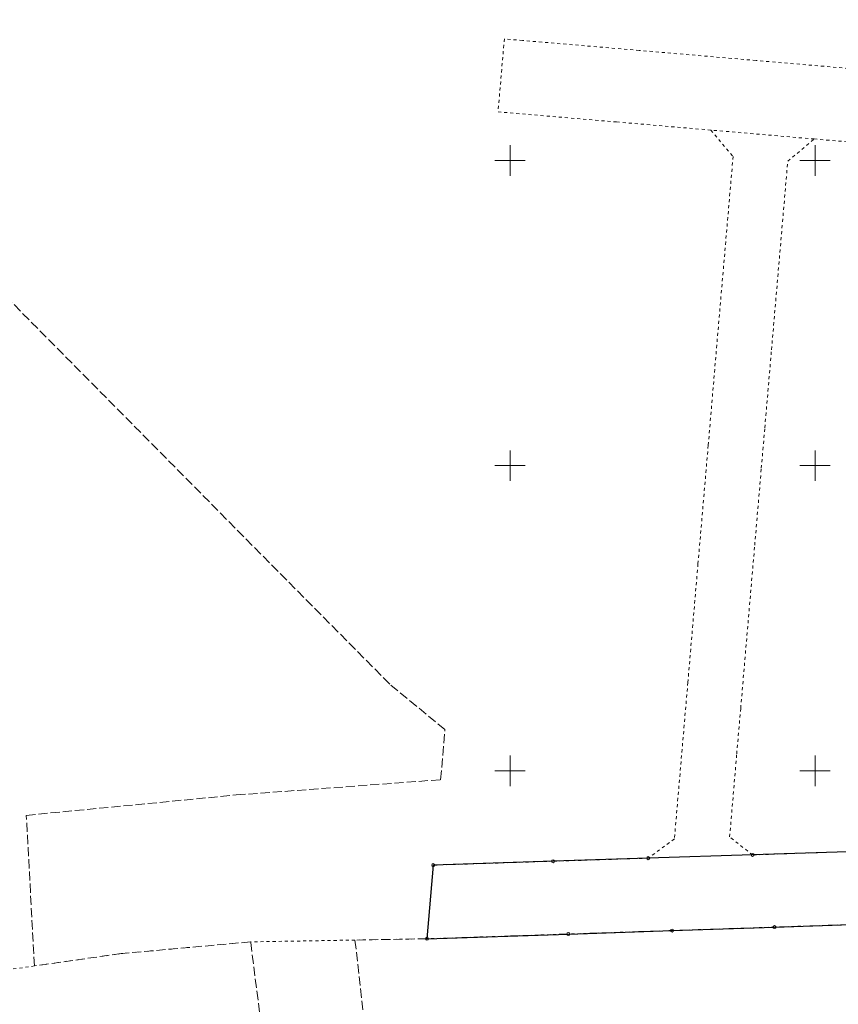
# Model space of a CAD drawing. Header units: metres. Extents: x 8435605 to 8436545, y 5766498 to 5767029.
# Tile 3 of 13: x 8435920 to 8436054, y 5766712 to 5766873. Entities that reach past the tile are written whole.
import ezdxf

# ---------------------------------------------------------------- set-up
doc = ezdxf.new("R2010")
doc.units = ezdxf.units.M
doc.header["$MEASUREMENT"] = 0
for name, pattern in [('1', [0]), ('GDE', [0]), ('GUK', [2, 1.5, -0.5]), ('GUZ', [1, 0.5, -0.5])]:
    doc.linetypes.add(name, pattern=pattern)
doc.layers.get('0').update_dxf_attribs({"color": 250, "linetype": 'CONTINUOUS', "lineweight": 100})
for name, color, linetype, lineweight in [('Dzialki', 7, 'GDE', 18), ('Kontury', 253, 'GUK', 18), ('Podzial_sekcyjny_krzyze', 253, '1', 18), ('Punkty', 253, 'CONTINUOUS', 18), ('Uzytki', 253, 'GUZ', 18)]:
    doc.layers.add(name, color=color, linetype=linetype, lineweight=lineweight)

# ---------------------------------------------------------------- blocks, each defined once
blk = doc.blocks.new('GRT')
at = {"color": 0, "linetype": 'Continuous'}
blk.add_circle((0, 0), 0.25, dxfattribs=at)

msp = doc.modelspace()

# ---------------------------------------------------------------- linework, layer by layer
at = {"layer": 'Dzialki', "color": 4, "lineweight": 30}
for p, q in [((8436039.76, 5766736.22), (8436022.65, 5766735.69)), ((8436055.37, 5766736.75), (8436039.76, 5766736.22)), ((8435987.43, 5766734.54), (8435986.39, 5766722.48)), ((8436007.05, 5766735.18), (8435987.43, 5766734.54)), ((8436022.65, 5766735.69), (8436007.05, 5766735.18)), ((8436043.35, 5766724.39), (8436077.63, 5766725.56)), ((8435986.39, 5766722.48), (8436009.57, 5766723.26)), ((8436009.57, 5766723.26), (8436026.55, 5766723.83)), ((8436026.55, 5766723.83), (8436043.35, 5766724.39))]:
    msp.add_line(p, q, dxfattribs=at)
at = {"layer": 'Kontury'}
for p, q in [((8435980.28, 5766764.2), (8435831.37, 5766914.58)), ((8435989.34, 5766756.75), (8435980.28, 5766764.2)), ((8435988.63, 5766748.54), (8435989.34, 5766756.75)), ((8435955.14, 5766746.04), (8435988.63, 5766748.54)), ((8435920.72, 5766742.7), (8435955.14, 5766746.04)), ((8435922.05, 5766718.03), (8435920.72, 5766742.7)), ((8436077.63, 5766725.56), (8436043.35, 5766724.39)), ((8436009.57, 5766723.26), (8435986.39, 5766722.48)), ((8436026.55, 5766723.83), (8436009.57, 5766723.26)), ((8436043.35, 5766724.39), (8436026.55, 5766723.83)), ((8435957.48, 5766721.97), (8435936.26, 5766720.05)), ((8435962.24, 5766684.66), (8435957.48, 5766721.97)), ((8435986.39, 5766722.48), (8435974.59, 5766722.27)), ((8435974.59, 5766722.27), (8435978.6, 5766686.5)), ((8435936.26, 5766720.05), (8435922.05, 5766718.03))]:
    msp.add_line(p, q, dxfattribs=at)
at = {"layer": 'Podzial_sekcyjny_krzyze'}
for p, q in [((8436000, 5766847.5), (8436000, 5766852.5)), ((8436050, 5766847.5), (8436050, 5766852.5)), ((8435997.5, 5766850), (8436002.5, 5766850)), ((8436047.5, 5766850), (8436052.5, 5766850)), ((8436000, 5766797.5), (8436000, 5766802.5)), ((8436050, 5766797.5), (8436050, 5766802.5)), ((8435997.5, 5766800), (8436002.5, 5766800)), ((8436047.5, 5766800), (8436052.5, 5766800)), ((8436000, 5766747.5), (8436000, 5766752.5)), ((8436050, 5766747.5), (8436050, 5766752.5)), ((8435997.5, 5766750), (8436002.5, 5766750)), ((8436047.5, 5766750), (8436052.5, 5766750))]:
    msp.add_line(p, q, dxfattribs=at)
at = {"layer": 'Uzytki'}
for p, q in [((8435999.07, 5766869.92), (8435998.04, 5766857.96)), ((8436002.06, 5766869.66), (8435999.07, 5766869.92)), ((8436021.19, 5766868.03), (8436002.06, 5766869.66)), ((8436040.32, 5766866.38), (8436021.19, 5766868.03)), ((8436059.44, 5766864.75), (8436040.32, 5766866.38)), ((8435998.04, 5766857.96), (8436017.47, 5766856.31)), ((8436017.47, 5766856.31), (8436032.91, 5766854.98)), ((8436049.85, 5766853.52), (8436032.91, 5766854.98)), ((8436032.91, 5766854.98), (8436036.56, 5766850.65)), ((8436045.52, 5766849.88), (8436049.85, 5766853.52)), ((8436049.85, 5766853.52), (8436065.29, 5766852.2)), ((8436036.56, 5766850.65), (8436034.15, 5766822.76)), ((8436042.86, 5766819), (8436045.52, 5766849.88)), ((8436034.15, 5766822.76), (8436032.49, 5766803.33)), ((8436041.76, 5766806.19), (8436042.86, 5766819)), ((8436041.19, 5766799.57), (8436041.76, 5766806.19)), ((8436032.49, 5766803.33), (8436030.81, 5766783.91)), ((8436040.11, 5766786.95), (8436041.19, 5766799.57)), ((8436039.52, 5766780.15), (8436040.11, 5766786.95)), ((8436030.81, 5766783.91), (8436029.15, 5766764.48)), ((8436037.81, 5766760.23), (8436039.52, 5766780.15)), ((8436029.15, 5766764.48), (8436026.94, 5766738.83)), ((8436037.16, 5766752.76), (8436037.81, 5766760.23)), ((8436036, 5766739.16), (8436037.16, 5766752.76)), ((8436039.76, 5766736.22), (8436036, 5766739.16)), ((8436026.94, 5766738.83), (8436022.65, 5766735.69)), ((8436055.37, 5766736.75), (8436039.76, 5766736.22)), ((8435987.43, 5766734.54), (8435986.39, 5766722.48)), ((8436007.05, 5766735.18), (8435987.43, 5766734.54)), ((8436022.65, 5766735.69), (8436007.05, 5766735.18)), ((8436077.63, 5766725.56), (8436043.35, 5766724.39)), ((8436009.57, 5766723.26), (8435986.39, 5766722.48)), ((8436026.55, 5766723.83), (8436009.57, 5766723.26)), ((8436043.35, 5766724.39), (8436026.55, 5766723.83)), ((8435957.48, 5766721.97), (8435936.26, 5766720.05)), ((8435974.59, 5766722.27), (8435957.48, 5766721.97)), ((8435986.39, 5766722.48), (8435974.59, 5766722.27)), ((8435936.26, 5766720.05), (8435922.05, 5766718.03)), ((8435922.05, 5766718.03), (8435915.13, 5766717.03))]:
    msp.add_line(p, q, dxfattribs=at)

# ---------------------------------------------------------------- block references
at = {"layer": 'Punkty'}
for p in [(8436022.65, 5766735.69), (8436039.76, 5766736.22), (8435987.43, 5766734.54), (8436007.05, 5766735.18), (8436043.35, 5766724.39), (8436009.57, 5766723.26), (8436026.55, 5766723.83), (8435986.39, 5766722.48)]:
    msp.add_blockref('GRT', p, dxfattribs=at)

doc.saveas('drawing.dxf')
